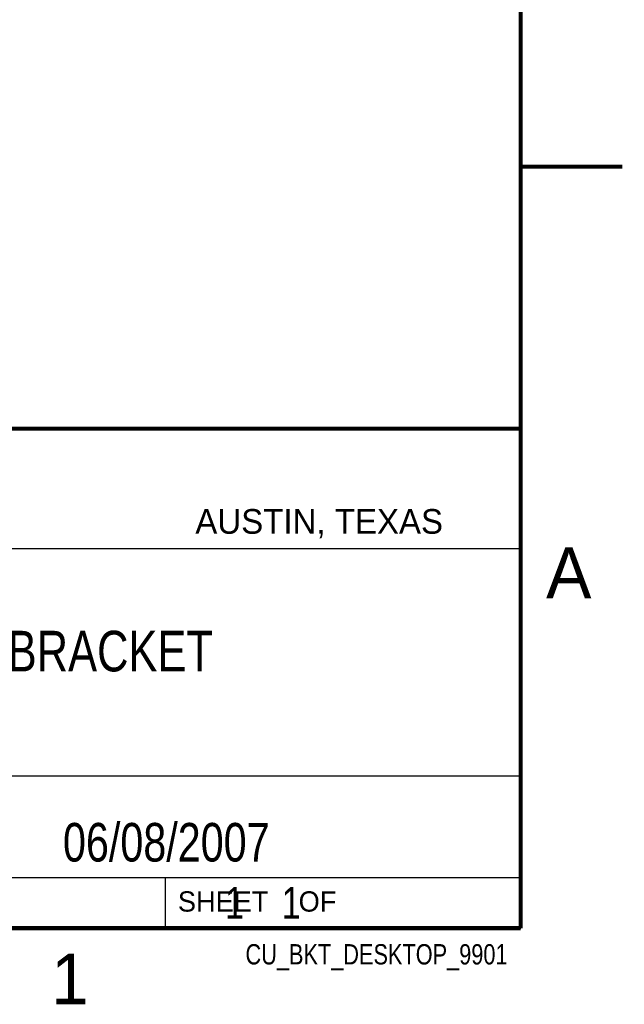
# Model space of a CAD drawing. Header units: inches. Extents: x 0 to 22, y 0 to 17.
# Tile 7 of 9: x 19 to 22, y 0.1 to 5. Entities that reach past the tile are written whole.
import ezdxf
from ezdxf.enums import TextEntityAlignment as Align

# ---------------------------------------------------------------- set-up
doc = ezdxf.new("R2010")
doc.units = ezdxf.units.IN
doc.header["$LTSCALE"] = 1.21
doc.header["$MEASUREMENT"] = 0
doc.layers.get('0').update_dxf_attribs({"linetype": 'CONTINUOUS'})
doc.styles.get("Standard").update_dxf_attribs({"font": 'txt', "width": 0.8})

msp = doc.modelspace()

# ---------------------------------------------------------------- linework, layer by layer
at = {"color": 2, "linetype": 'CONTINUOUS'}
for p, q in [((16.3737, 2.9596), (21.5037, 2.9596)), ((16.375, 2.96), (21.5, 2.96)), ((21.5037, 2.9596), (21.5037, 1.2496)), ((16.7288, 2.37), (21.5, 2.37)), ((16.3737, 1.2496), (21.5037, 1.2496)), ((18.01, 1.25), (21.5, 1.25)), ((21.5, 1.25), (21.5, 0.75)), ((16.375, 0.75), (21.5, 0.75)), ((18.01, 0.75), (21.5, 0.75)), ((19.75, 0.75), (21.5, 0.75)), ((19.75, 0.75), (19.75, 0.5)), ((21.5, 0.75), (21.5, 0.5)), ((19.75, 0.5), (21.5, 0.5)), ((20.4977, 0.4994), (21.4977, 0.4994)), ((20.4977, 0.4994), (20.4977, 0.4989)), ((20.4977, 0.4989), (21.4977, 0.4989)), ((21.4977, 0.4994), (21.4977, 0.4989))]:
    msp.add_line(p, q, dxfattribs=at)
at = {"color": 7, "linetype": 'CONTINUOUS', "const_width": 0.02}
for points in [[(21.5, 0.5), (21.5, 16.5)], [(22, 4.25), (21.5, 4.25)], [(13.6, 2.9595), (21.5, 2.96)], [(0.5, 0.5), (21.5, 0.5)]]:
    msp.add_lwpolyline(points, dxfattribs=at)

# ---------------------------------------------------------------- texts
at = {"color": 2, "linetype": 'CONTINUOUS'}
for s, height, p in [('AUSTIN, TEXAS', 0.121576, (19.898, 2.4426)), ('A', 0.25, (21.625, 2.125)), ('SHEET    OF', 0.1, (19.8121, 0.5815)), ('1', 0.25, (19.1875, 0.125))]:
    msp.add_text(s, height=height, dxfattribs=at).set_placement(p)
at = {"color": 2, "linetype": 'CONTINUOUS', "width": 0.8}
msp.add_text('CU_BKT_DESKTOP_9901', height=0.1, dxfattribs=at).set_placement((21.4352, 0.3213), align=Align.RIGHT)
at = {"color": 7, "linetype": 'CONTINUOUS'}
for s, insert, char_height, width, attachment_point in [('DESKTOP BRACKET\\P ', (18.9387, 1.9646), 0.2, 2.4, 2), ('06/08/2007 ', (19.755, 1.0181), 0.19, 1.672, 2), ('     1    1', (19.8125, 0.7031), 0.15625, 1.375, 1)]:
    msp.add_mtext(s, dxfattribs=dict(at, insert=insert, char_height=char_height, width=width, attachment_point=attachment_point))

doc.saveas('drawing.dxf')
